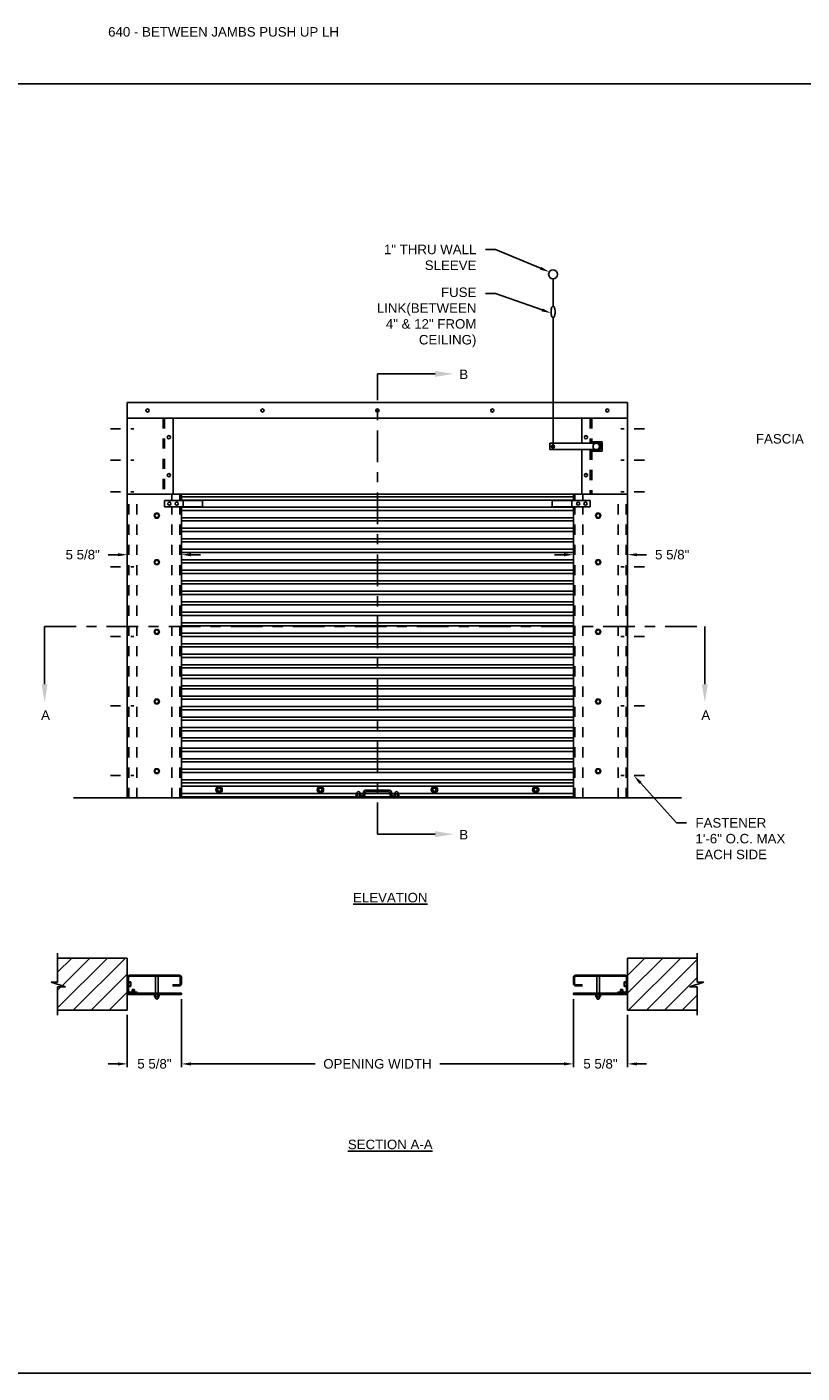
# Model space of a CAD drawing. Header units: inches. Extents: x 169.6 to 233, y 214.8 to 266.5.
# Tile 8 of 18: x 176 to 183.6, y 253.2 to 266.5. Entities that reach past the tile are written whole.
import ezdxf
from ezdxf import colors
from ezdxf.entities.mleader import LeaderData, LeaderLine
from ezdxf.math import Vec2, Vec3

# ---------------------------------------------------------------- set-up
doc = ezdxf.new("R2010")
doc.units = ezdxf.units.IN
doc.header["$LTSCALE"] = 0.25
doc.header["$MEASUREMENT"] = 0
for name, pattern in [('CENTER', [2, 1.25, -0.25, 0.25, -0.25]), ('CENTER2', [1.125, 0.75, -0.125, 0.125, -0.125]), ('HIDDEN', [0.375, 0.25, -0.125]), ('HIDDEN2', [0.1875, 0.125, -0.0625])]:
    doc.linetypes.add(name, pattern=pattern)
for name, color, linetype in [('ANNOTATIONS', 1, 'Continuous'), ('PUSH UP OPERATION LH', 7, 'Continuous'), ('SECTION CUTS', 6, 'CENTER')]:
    doc.layers.add(name, color=color, linetype=linetype)
doc.styles.add('ARIAL', font='arial.ttf', dxfattribs={"height": 0.09375})
doc.styles.get("Standard").update_dxf_attribs({"font": 'romans.shx'})
doc.dimstyles.new('STANDARD$0', dxfattribs={"dimtxt": 0.09375, "dimasz": 0.09375, "dimexe": 0.03125, "dimexo": 0.046875, "dimgap": 0.09, "dimtad": 0, "dimtih": 1, "dimtoh": 1, "dimdec": 4, "dimzin": 0, "dimdsep": 46, "dimtxsty": 'ARIAL', "dimcen": 0.09, "dimadec": 0, "dimazin": 0, "dimtfac": 1, "dimtdec": 4, "dimtofl": 0, "dimtmove": 0, "dimatfit": 1, "dimfxl": 1, "dimtolj": 1, "dimtzin": 0, "dimarcsym": 0})

# ---------------------------------------------------------------- blocks, each defined once
blk = doc.blocks.new('*D7')
at = {"layer": 'ANNOTATIONS', "color": 0, "lineweight": -2, "transparency": 16777216}
for p, q in [((181.898, 261.829), (181.898, 261.249)), ((181.269, 261.28), (181.176, 261.28)), ((181.363, 261.338), (181.363, 261.249)), ((181.992, 261.28), (182.085, 261.28))]:
    blk.add_line(p, q, dxfattribs=at)
at = {"layer": 'ANNOTATIONS', "color": 0, "transparency": 16777216}
for points in [[(181.269, 261.295), (181.269, 261.264), (181.363, 261.28)], [(181.992, 261.295), (181.992, 261.264), (181.898, 261.28)]]:
    blk.add_solid(points, dxfattribs=at)
at = {"layer": 'defpoints', "color": 0, "transparency": 16777216}
for p in [(181.898, 261.876), (181.363, 261.385), (181.898, 261.28)]:
    blk.add_point(p, dxfattribs=at)
at = {"layer": 'ANNOTATIONS', "color": 0, "transparency": 16777216, "insert": (182.338, 261.28), "char_height": 0.0938, "attachment_point": 5, "style": 'ARIAL'}
blk.add_mtext('\\A1;5 5/8"', dxfattribs=at)
blk = doc.blocks.new('*D8')
at = {"layer": 'ANNOTATIONS', "color": 0, "lineweight": -2, "transparency": 16777216}
for p, q in [((176.96, 261.831), (176.96, 261.249)), ((176.867, 261.28), (176.773, 261.28)), ((177.495, 261.338), (177.495, 261.249)), ((177.589, 261.28), (177.682, 261.28))]:
    blk.add_line(p, q, dxfattribs=at)
at = {"layer": 'ANNOTATIONS', "color": 0, "transparency": 16777216}
for points in [[(176.867, 261.295), (176.867, 261.264), (176.96, 261.28)], [(177.589, 261.295), (177.589, 261.264), (177.495, 261.28)]]:
    blk.add_solid(points, dxfattribs=at)
at = {"layer": 'defpoints', "color": 0, "transparency": 16777216}
for p in [(176.96, 261.878), (176.96, 261.28), (177.495, 261.385)]:
    blk.add_point(p, dxfattribs=at)
at = {"layer": 'ANNOTATIONS', "color": 0, "transparency": 16777216, "insert": (176.52, 261.28), "char_height": 0.0938, "attachment_point": 5, "style": 'ARIAL'}
blk.add_mtext('\\A1;5 5/8"', dxfattribs=at)
blk = doc.blocks.new('*D11')
at = {"layer": 'ANNOTATIONS', "color": 0, "lineweight": -2, "transparency": 16777216}
for p, q in [((177.495, 256.891), (177.495, 256.219)), ((176.96, 256.734), (176.96, 256.219)), ((176.867, 256.251), (176.773, 256.251)), ((177.589, 256.251), (177.682, 256.251))]:
    blk.add_line(p, q, dxfattribs=at)
at = {"layer": 'ANNOTATIONS', "color": 0, "transparency": 16777216}
for points in [[(176.867, 256.266), (176.867, 256.235), (176.96, 256.251)], [(177.589, 256.266), (177.589, 256.235), (177.495, 256.251)]]:
    blk.add_solid(points, dxfattribs=at)
at = {"layer": 'defpoints', "color": 0, "transparency": 16777216}
for p in [(177.495, 256.938), (176.96, 256.78), (177.495, 256.251)]:
    blk.add_point(p, dxfattribs=at)
at = {"layer": 'ANNOTATIONS', "color": 0, "transparency": 16777216, "insert": (177.228, 256.251), "char_height": 0.0938, "attachment_point": 5, "style": 'ARIAL'}
blk.add_mtext('\\A1;5 5/8"', dxfattribs=at)
blk = doc.blocks.new('*D12')
at = {"layer": 'ANNOTATIONS', "color": 0, "lineweight": -2, "transparency": 16777216}
for p, q in [((181.363, 256.891), (181.363, 256.219)), ((181.898, 256.734), (181.898, 256.219)), ((181.269, 256.251), (181.176, 256.251)), ((181.992, 256.251), (182.085, 256.251))]:
    blk.add_line(p, q, dxfattribs=at)
at = {"layer": 'ANNOTATIONS', "color": 0, "transparency": 16777216}
for points in [[(181.269, 256.266), (181.269, 256.235), (181.363, 256.251)], [(181.992, 256.266), (181.992, 256.235), (181.898, 256.251)]]:
    blk.add_solid(points, dxfattribs=at)
at = {"layer": 'defpoints', "color": 0, "transparency": 16777216}
for p in [(181.363, 256.938), (181.898, 256.78), (181.363, 256.251)]:
    blk.add_point(p, dxfattribs=at)
at = {"layer": 'ANNOTATIONS', "color": 0, "transparency": 16777216, "insert": (181.63, 256.251), "char_height": 0.0938, "attachment_point": 5, "style": 'ARIAL'}
blk.add_mtext('\\A1;5 5/8"', dxfattribs=at)
blk = doc.blocks.new('*D15')
at = {"layer": 'ANNOTATIONS', "color": 0, "lineweight": -2, "transparency": 16777216}
for p, q in [((177.495, 256.844), (177.495, 256.219)), ((181.363, 256.844), (181.363, 256.219)), ((177.589, 256.251), (178.813, 256.251)), ((181.269, 256.251), (180.045, 256.251))]:
    blk.add_line(p, q, dxfattribs=at)
at = {"layer": 'ANNOTATIONS', "color": 0, "transparency": 16777216}
for points in [[(177.589, 256.266), (177.589, 256.235), (177.495, 256.251)], [(181.269, 256.266), (181.269, 256.235), (181.363, 256.251)]]:
    blk.add_solid(points, dxfattribs=at)
at = {"layer": 'defpoints', "color": 0, "transparency": 16777216}
for p in [(177.495, 256.891), (181.363, 256.891), (181.363, 256.251)]:
    blk.add_point(p, dxfattribs=at)
at = {"layer": 'ANNOTATIONS', "color": 0, "transparency": 16777216, "insert": (179.429, 256.251), "char_height": 0.09375, "attachment_point": 5, "style": 'ARIAL'}
blk.add_mtext('\\A1;OPENING WIDTH', dxfattribs=at)

msp = doc.modelspace()

# ---------------------------------------------------------------- hatches: boundary and pattern name
at = {"layer": 'PUSH UP OPERATION LH'}
h = msp.add_hatch(dxfattribs=at)
h.set_pattern_fill('ANSI31', color=256, style=0)
h.set_pattern_definition([(45, (21.99535, 1.40923), (-0.08838835, 0.08838835), [])])
h.paths.add_polyline_path([(176.96026, 257.29603), (176.27276, 257.29603), (176.27276, 257.05883), (176.20865, 257.05883), (176.35072, 257.01193), (176.27276, 257.01193), (176.27276, 256.78041), (176.96026, 256.78041)])
h.paths.add_polyline_path([(182.58526, 257.01193), (182.50729, 257.01193), (182.64936, 257.05883), (182.58526, 257.05883), (182.58526, 257.29603), (181.89776, 257.29603), (181.89776, 256.78041), (182.58526, 256.78041)])
h.paths.add_polyline_path([(193.23756, 257.2216), (193.93506, 257.2216), (193.93506, 257.4148), (193.23756, 257.4148)], flags=9)
h.paths.add_polyline_path([(202.25173, 264.23509), (202.38596, 264.23509), (202.38596, 264.37571), (202.25173, 264.37571)], flags=9)
h.paths.add_polyline_path([(204.64016, 260.86946), (204.77478, 260.86946), (204.77478, 261.01009), (204.64016, 261.01009)], flags=9)
h.paths.add_polyline_path([(198.12421, 260.86946), (198.25882, 260.86946), (198.25882, 261.01009), (198.12421, 261.01009)], flags=9)
h.paths.add_polyline_path([(202.25173, 259.68936), (202.38596, 259.68936), (202.38596, 259.82999), (202.25173, 259.82999)], flags=9)
h.paths.add_polyline_path([(201.1058, 256.76499), (201.98971, 256.76499), (201.98971, 256.95818), (201.1058, 256.95818)], flags=9)
h.paths.add_polyline_path([(201.1599, 259.20281), (201.94187, 259.20281), (201.94187, 259.396), (201.1599, 259.396)], flags=9)
h.paths.add_polyline_path([(207.44079, 259.21878), (208.32451, 259.21878), (208.32451, 259.41197), (207.44079, 259.41197)], flags=9)

# ---------------------------------------------------------------- linework, layer by layer
at = {"layer": 'ANNOTATIONS'}
for p, q in [((177.49492, 256.89083), (177.49492, 256.21949)), ((181.3631, 256.89083), (181.3631, 256.21949))]:
    msp.add_line(p, q, dxfattribs=at)
for points in [[(177.58867, 256.26636), (177.58867, 256.23511), (177.49492, 256.25074)], [(181.26935, 256.26636), (181.26935, 256.23511), (181.3631, 256.25074)]]:
    msp.add_solid(points, dxfattribs=at)
at = {"layer": 'defpoints'}
msp.add_lwpolyline([(189.05875, 253.19707), (169.58887, 253.19707), (169.58887, 265.93218), (189.05875, 265.93218)], close=True, dxfattribs=at)
at = {"layer": 'PUSH UP OPERATION LH', "linetype": 'Continuous'}
for p, q in [((181.16234, 263.73546), (181.16234, 264.00622)), ((181.16234, 263.62096), (181.16234, 262.33318)), ((176.96026, 258.87778), (176.96026, 262.78403)), ((181.89776, 262.78403), (176.96026, 262.78403)), ((181.89776, 258.87778), (181.89776, 262.78403)), ((181.89776, 262.62778), (176.96026, 262.62778)), ((177.41288, 261.87778), (177.41288, 262.62778)), ((181.44513, 262.38005), (181.44513, 262.62778)), ((181.63201, 262.38005), (181.13109, 262.38005)), ((181.13109, 262.38005), (181.13109, 262.31755)), ((181.64763, 262.39568), (181.54474, 262.39568)), ((181.63201, 262.38005), (181.63201, 262.31755)), ((181.64763, 262.39568), (181.64763, 262.30193)), ((181.63201, 262.31755), (181.13109, 262.31755)), ((181.44513, 261.87778), (181.44513, 262.31755)), ((181.64763, 262.30193), (181.54474, 262.30193)), ((176.96026, 261.87778), (181.89776, 261.87778)), ((177.3289, 261.81528), (177.7039, 261.81528)), ((177.3289, 261.75278), (177.3289, 261.81528)), ((177.49492, 261.81528), (177.49492, 261.87778)), ((181.3631, 261.85158), (177.49492, 261.85158)), ((181.3631, 261.82033), (177.49492, 261.82033)), ((177.51054, 261.75278), (177.51054, 261.81528)), ((177.7039, 261.75278), (177.7039, 261.81528)), ((181.52911, 261.81528), (181.15411, 261.81528)), ((181.15411, 261.75278), (181.15411, 261.81528)), ((181.34747, 261.75278), (181.34747, 261.81528)), ((181.3631, 261.81528), (181.3631, 261.87778)), ((181.52911, 261.75278), (181.52911, 261.81528)), ((177.3289, 261.75278), (177.7039, 261.75278)), ((177.49492, 258.87778), (177.49492, 261.75278)), ((181.3631, 261.74797), (177.49492, 261.74797)), ((181.3631, 261.71672), (177.49492, 261.71672)), ((181.52911, 261.75278), (181.15411, 261.75278)), ((181.3631, 258.87778), (181.3631, 261.75278)), ((181.3631, 261.64435), (177.49492, 261.64435)), ((181.3631, 261.6131), (177.49492, 261.6131)), ((181.3631, 261.54074), (177.49492, 261.54074)), ((181.3631, 261.50949), (177.49492, 261.50949)), ((181.3631, 261.43712), (177.49492, 261.43712)), ((181.3631, 261.40587), (177.49492, 261.40587)), ((181.3631, 261.33351), (177.49492, 261.33351)), ((181.3631, 261.30226), (177.49492, 261.30226)), ((181.3631, 261.22989), (177.49492, 261.22989)), ((181.3631, 261.19864), (177.49492, 261.19864)), ((181.3631, 261.12628), (177.49492, 261.12628)), ((181.3631, 261.09503), (177.49492, 261.09503)), ((181.3631, 261.02266), (177.49492, 261.02266)), ((181.3631, 260.99141), (177.49492, 260.99141)), ((181.3631, 260.91905), (177.49492, 260.91905)), ((181.3631, 260.8878), (177.49492, 260.8878)), ((181.3631, 260.81544), (177.49492, 260.81544)), ((181.3631, 260.78419), (177.49492, 260.78419)), ((181.3631, 260.71182), (177.49492, 260.71182)), ((181.3631, 260.68057), (177.49492, 260.68057)), ((181.3631, 260.60821), (177.49492, 260.60821)), ((181.3631, 260.57696), (177.49492, 260.57696)), ((181.3631, 260.50459), (177.49492, 260.50459)), ((181.3631, 260.47334), (177.49492, 260.47334)), ((181.3631, 260.40098), (177.49492, 260.40098)), ((181.3631, 260.36973), (177.49492, 260.36973)), ((181.3631, 260.29736), (177.49492, 260.29736)), ((181.3631, 260.26611), (177.49492, 260.26611)), ((181.3631, 260.19375), (177.49492, 260.19375)), ((181.3631, 260.1625), (177.49492, 260.1625)), ((181.3631, 260.09013), (177.49492, 260.09013)), ((181.3631, 260.05888), (177.49492, 260.05888)), ((181.3631, 259.98652), (177.49492, 259.98652)), ((181.3631, 259.95527), (177.49492, 259.95527)), ((181.3631, 259.8829), (177.49492, 259.8829)), ((181.3631, 259.85165), (177.49492, 259.85165)), ((181.3631, 259.77929), (177.49492, 259.77929)), ((181.3631, 259.74804), (177.49492, 259.74804)), ((181.3631, 259.67568), (177.49492, 259.67568)), ((181.3631, 259.64443), (177.49492, 259.64443)), ((181.3631, 259.57206), (177.49492, 259.57206)), ((181.3631, 259.54081), (177.49492, 259.54081)), ((181.3631, 259.47159), (177.49492, 259.47159)), ((181.3631, 259.44034), (177.49492, 259.44034)), ((181.3631, 259.36797), (177.49492, 259.36797)), ((181.3631, 259.33672), (177.49492, 259.33672)), ((181.3631, 259.26436), (177.49492, 259.26436)), ((181.3631, 259.23311), (177.49492, 259.23311)), ((181.3631, 259.16074), (177.49492, 259.16074)), ((181.3631, 259.12949), (177.49492, 259.12949)), ((181.3631, 259.05713), (177.49492, 259.05713)), ((181.3631, 259.02588), (177.49492, 259.02588)), ((181.3631, 258.99463), (177.49492, 258.99463)), ((179.22472, 258.92227), (177.49492, 258.92227)), ((177.49492, 258.89009), (181.3631, 258.89009)), ((177.49492, 258.87778), (181.3631, 258.87778)), ((179.21026, 258.87778), (179.21026, 258.8934)), ((179.21026, 258.8934), (179.27276, 258.8934)), ((179.21798, 258.89676), (179.21798, 258.91286)), ((179.22371, 258.91683), (179.25981, 258.91693)), ((179.22614, 258.92548), (179.23134, 258.93448)), ((179.2297, 258.91326), (179.2297, 258.89648)), ((179.25697, 258.92496), (179.2515, 258.93446)), ((179.25314, 258.91364), (179.25314, 258.89664)), ((179.28838, 258.92227), (179.25812, 258.92227)), ((179.26485, 258.89638), (179.26485, 258.91367)), ((179.28838, 258.90903), (179.28838, 258.92465)), ((179.30401, 258.90903), (179.30401, 258.92465)), ((179.55401, 258.92227), (179.30401, 258.92227)), ((179.31963, 258.9559), (179.53838, 258.9559)), ((179.31963, 258.94028), (179.53838, 258.94028)), ((179.55401, 258.90903), (179.55401, 258.92465)), ((179.56963, 258.90903), (179.56963, 258.92465)), ((179.59972, 258.92227), (179.56963, 258.92227)), ((179.58526, 258.8934), (179.64776, 258.8934)), ((179.59298, 258.89676), (179.59298, 258.91286)), ((179.59871, 258.91683), (179.63481, 258.91693)), ((179.60114, 258.92548), (179.60634, 258.93448)), ((179.6047, 258.91326), (179.6047, 258.89648)), ((179.63197, 258.92496), (179.6265, 258.93446)), ((179.62814, 258.91364), (179.62814, 258.89664)), ((181.3631, 258.92227), (179.63312, 258.92227)), ((179.63985, 258.89638), (179.63985, 258.91367)), ((179.64776, 258.87778), (179.64776, 258.8934)), ((176.27276, 257.05883), (176.27276, 257.34291)), ((182.58526, 257.05883), (182.58526, 257.34291)), ((176.35072, 257.01193), (176.20865, 257.05883)), ((176.20865, 257.05883), (176.27276, 257.05883)), ((176.27276, 256.73353), (176.27276, 257.01193)), ((176.27276, 257.01193), (176.35072, 257.01193)), ((176.96026, 257.02079), (176.96026, 256.98464)), ((176.97166, 257.06198), (176.99139, 257.06198)), ((176.99179, 257.0501), (176.97166, 257.0501)), ((176.99218, 257.02634), (176.97166, 257.02634)), ((176.97166, 257.01446), (176.99221, 257.01446)), ((176.99542, 257.05618), (176.99551, 257.01957)), ((181.8626, 257.05618), (181.8625, 257.01957)), ((181.88635, 257.01446), (181.86581, 257.01446)), ((181.86583, 257.02634), (181.88635, 257.02634)), ((181.86622, 257.0501), (181.88635, 257.0501)), ((181.88635, 257.06198), (181.86663, 257.06198)), ((181.89776, 257.02079), (181.89776, 256.98464)), ((182.50729, 257.01193), (182.64936, 257.05883)), ((182.58526, 257.01193), (182.50729, 257.01193)), ((182.64936, 257.05883), (182.58526, 257.05883)), ((182.58526, 256.73353), (182.58526, 257.01193)), ((177.22759, 256.9347), (177.22759, 256.91718)), ((177.26931, 256.91397), (177.2327, 256.91387)), ((177.23557, 256.90573), (177.24112, 256.89609)), ((177.23947, 256.9172), (177.23947, 256.93444)), ((177.26683, 256.9052), (177.26157, 256.89608)), ((177.26323, 256.91759), (177.26323, 256.9346)), ((177.27511, 256.93432), (177.27511, 256.918)), ((181.5829, 256.93462), (181.5829, 256.9171)), ((181.62462, 256.91389), (181.58802, 256.91379)), ((181.59089, 256.90565), (181.59644, 256.89601)), ((181.59478, 256.91712), (181.59478, 256.93436)), ((181.62215, 256.90512), (181.61689, 256.896)), ((181.61855, 256.91751), (181.61855, 256.93452)), ((181.63043, 256.93424), (181.63043, 256.91792))]:
    msp.add_line(p, q, dxfattribs=at)
at = {"layer": 'PUSH UP OPERATION LH', "linetype": 'HIDDEN'}
for p, q in [((177.31327, 262.62778), (177.31327, 261.87778)), ((177.3289, 262.62778), (177.3289, 261.87778)), ((181.52911, 262.62778), (181.52911, 262.38005)), ((181.54474, 262.62778), (181.54474, 262.38005)), ((181.52911, 262.31755), (181.52911, 261.87778)), ((181.54474, 262.31755), (181.54474, 261.87778)), ((177.23798, 257.11592), (177.22759, 257.12733)), ((177.26471, 257.11592), (177.27511, 257.12733)), ((181.5933, 257.11592), (181.5829, 257.12733)), ((181.62003, 257.11592), (181.63043, 257.12733)), ((177.00778, 256.94911), (176.9959, 256.9377)), ((177.03154, 256.94911), (177.04343, 256.9377)), ((181.82647, 256.94911), (181.81459, 256.9377)), ((181.85023, 256.94911), (181.86211, 256.9377))]:
    msp.add_line(p, q, dxfattribs=at)
at = {"layer": 'PUSH UP OPERATION LH', "linetype": 'CENTER2', "ltscale": 0.25}
for p, q in [((176.79469, 262.52479), (177.02583, 262.52479)), ((182.06333, 262.52479), (181.83219, 262.52479)), ((176.79469, 262.21342), (177.02583, 262.21342)), ((182.06333, 262.21342), (181.83219, 262.21342))]:
    msp.add_line(p, q, dxfattribs=at)
at = {"layer": 'PUSH UP OPERATION LH', "linetype": 'CENTER2', "ltscale": 0.28}
for p, q in [((176.79469, 261.90205), (177.02583, 261.90205)), ((182.06333, 261.90205), (181.83219, 261.90205)), ((176.79469, 261.16103), (177.02583, 261.16103)), ((182.06333, 261.16103), (181.83219, 261.16103)), ((176.79469, 260.47353), (177.02583, 260.47353)), ((182.06333, 260.47353), (181.83219, 260.47353)), ((176.79469, 259.78603), (177.02583, 259.78603)), ((182.06333, 259.78603), (181.83219, 259.78603)), ((176.79469, 259.09853), (177.02583, 259.09853)), ((182.06333, 259.09853), (181.83219, 259.09853))]:
    msp.add_line(p, q, dxfattribs=at)
at = {"layer": 'PUSH UP OPERATION LH', "linetype": 'HIDDEN2'}
for p, q in [((176.97588, 258.87778), (176.97588, 261.87778)), ((177.05401, 258.87778), (177.05401, 261.87778)), ((177.40117, 261.81528), (177.40117, 261.87778)), ((177.47929, 261.81528), (177.47929, 261.87778)), ((181.37872, 261.81528), (181.37872, 261.87778)), ((181.45685, 261.81528), (181.45685, 261.87778)), ((181.80401, 258.87778), (181.80401, 261.87778)), ((181.88213, 258.87778), (181.88213, 261.87778)), ((177.40117, 258.87778), (177.40117, 261.75278)), ((177.47929, 258.87778), (177.47929, 261.75278)), ((181.37872, 258.87778), (181.37872, 261.75278)), ((181.45685, 258.87778), (181.45685, 261.75278))]:
    msp.add_line(p, q, dxfattribs=at)
at = {"layer": 'PUSH UP OPERATION LH'}
for p, q in [((176.42901, 258.87778), (182.42901, 258.87778)), ((176.27276, 257.29603), (176.96026, 257.29603)), ((176.96026, 256.78041), (176.96026, 257.29603)), ((181.89776, 256.78041), (181.89776, 257.29603)), ((182.58526, 257.29603), (181.89776, 257.29603)), ((177.23798, 256.94911), (177.23798, 257.11592)), ((177.26471, 256.94911), (177.26471, 257.11592)), ((181.5933, 256.94911), (181.5933, 257.11592)), ((181.62003, 256.94911), (181.62003, 257.11592)), ((177.01075, 256.98428), (177.00778, 256.98131)), ((177.00778, 256.96052), (177.00778, 256.98131)), ((177.03154, 256.97834), (177.00778, 256.97834)), ((177.03154, 256.9724), (177.00778, 256.9724)), ((177.03154, 256.96646), (177.00778, 256.96646)), ((177.02857, 256.98428), (177.01075, 256.98428)), ((177.02857, 256.98131), (177.01075, 256.98131)), ((177.02857, 256.97537), (177.01075, 256.97537)), ((177.02857, 256.96943), (177.01075, 256.96943)), ((177.02857, 256.96349), (177.01075, 256.96349)), ((177.02857, 256.98428), (177.03154, 256.98131)), ((177.03154, 256.96052), (177.03154, 256.98131)), ((181.82944, 256.98428), (181.82647, 256.98131)), ((181.82647, 256.96052), (181.82647, 256.98131)), ((181.82647, 256.97834), (181.85023, 256.97834)), ((181.82647, 256.9724), (181.85023, 256.9724)), ((181.82647, 256.96646), (181.85023, 256.96646)), ((181.82944, 256.98428), (181.84726, 256.98428)), ((181.82944, 256.98131), (181.84726, 256.98131)), ((181.82944, 256.97537), (181.84726, 256.97537)), ((181.82944, 256.96943), (181.84726, 256.96943)), ((181.82944, 256.96349), (181.84726, 256.96349)), ((181.84726, 256.98428), (181.85023, 256.98131)), ((181.85023, 256.96052), (181.85023, 256.98131)), ((176.27276, 256.78041), (176.96026, 256.78041)), ((182.58526, 256.78041), (181.89776, 256.78041))]:
    msp.add_line(p, q, dxfattribs=at)
at = {"layer": 'PUSH UP OPERATION LH', "linetype": 'Continuous'}
msp.add_lwpolyline([(181.16903, 263.62386, 0.09187159), (181.17701, 263.63772, 0.04858263), (181.18123, 263.65478, 0.07273115), (181.18123, 263.70164, 0.04858263), (181.17701, 263.7187, 0.09187159), (181.16903, 263.73256, 0.46162273), (181.1564, 263.73256, 0.09187159), (181.14842, 263.7187, 0.04858263), (181.1442, 263.70164, 0.07273106), (181.1442, 263.65478, 0.04858263), (181.14842, 263.63772, 0.09187159), (181.1564, 263.62386, 0.46162253), (181.16903, 263.62386)], format="xyb", dxfattribs=at)
for points in [[(177.23747, 261.68937), (177.22394, 261.66593), (177.23747, 261.64249), (177.26453, 261.64249), (177.27807, 261.66593), (177.26453, 261.68937)], [(181.62054, 261.68937), (181.63408, 261.66593), (181.62054, 261.64249), (181.59348, 261.64249), (181.57995, 261.66593), (181.59348, 261.68937)], [(177.23747, 261.18221), (177.22394, 261.20564), (177.23747, 261.22908), (177.26453, 261.22908), (177.27807, 261.20564), (177.26453, 261.18221)], [(181.62054, 261.18221), (181.63408, 261.20564), (181.62054, 261.22908), (181.59348, 261.22908), (181.57995, 261.20564), (181.59348, 261.18221)], [(177.23747, 260.49471), (177.22394, 260.51814), (177.23747, 260.54158), (177.26453, 260.54158), (177.27807, 260.51814), (177.26453, 260.49471)], [(181.62054, 260.49471), (181.63408, 260.51814), (181.62054, 260.54158), (181.59348, 260.54158), (181.57995, 260.51814), (181.59348, 260.49471)], [(177.23747, 259.80721), (177.22394, 259.83064), (177.23747, 259.85408), (177.26453, 259.85408), (177.27807, 259.83064), (177.26453, 259.80721)], [(181.62054, 259.80721), (181.63408, 259.83064), (181.62054, 259.85408), (181.59348, 259.85408), (181.57995, 259.83064), (181.59348, 259.80721)], [(177.23747, 259.11971), (177.22394, 259.14314), (177.23747, 259.16658), (177.26453, 259.16658), (177.27807, 259.14314), (177.26453, 259.11971)], [(181.62054, 259.11971), (181.63408, 259.14314), (181.62054, 259.16658), (181.59348, 259.16658), (181.57995, 259.14314), (181.59348, 259.11971)], [(177.85088, 258.98551), (177.83526, 258.95845), (177.85088, 258.93138), (177.88213, 258.93138), (177.89776, 258.95845), (177.88213, 258.98551)], [(178.85088, 258.98551), (178.83526, 258.95845), (178.85088, 258.93138), (178.88213, 258.93138), (178.89776, 258.95845), (178.88213, 258.98551)], [(179.97588, 258.98551), (179.96026, 258.95845), (179.97588, 258.93138), (180.00713, 258.93138), (180.02276, 258.95845), (180.00713, 258.98551)], [(180.97588, 258.98551), (180.96026, 258.95845), (180.97588, 258.93138), (181.00713, 258.93138), (181.02276, 258.95845), (181.00713, 258.98551)]]:
    msp.add_lwpolyline(points, close=True, dxfattribs=at)
at = {"layer": 'PUSH UP OPERATION LH'}
for points in [[(176.96026, 257.10404, -0.41421356), (176.98354, 257.12733), (177.47163, 257.12733, -0.41421356), (177.49492, 257.10404), (177.49492, 257.04368, -0.41421356), (177.47163, 257.0204), (177.41175, 257.0204), (177.41175, 257.0318), (177.47163, 257.0318, 0.41421356), (177.48351, 257.04368), (177.48351, 257.10404, 0.41421356), (177.47163, 257.11592), (176.98354, 257.11592, 0.41421356), (176.97166, 257.10404), (176.97166, 256.9724, 0.41421356), (176.98354, 256.96052), (177.05531, 256.96052), (177.05531, 256.94911)], [(181.89776, 257.10404, 0.41421356), (181.87447, 257.12733), (181.38639, 257.12733, 0.41421356), (181.3631, 257.10404), (181.3631, 257.04368, 0.41421356), (181.38639, 257.0204), (181.44627, 257.0204), (181.44627, 257.0318), (181.38639, 257.0318, -0.41421356), (181.37451, 257.04368), (181.37451, 257.10404, -0.41421356), (181.38639, 257.11592), (181.87447, 257.11592, -0.41421356), (181.88635, 257.10404), (181.88635, 256.9724, -0.41421356), (181.87447, 256.96052), (181.80271, 256.96052), (181.80271, 256.94911)], [(176.98354, 256.94911, -0.41421356), (176.96026, 256.9724)], [(181.87447, 256.94911, 0.41421356), (181.89776, 256.9724)]]:
    msp.add_lwpolyline(points, format="xyb", dxfattribs=at)
for points in [[(177.49492, 256.94911), (177.49492, 256.9377), (176.97214, 256.9377), (176.97214, 256.94911), (177.49492, 256.94911)], [(181.88588, 256.94911), (181.3631, 256.94911), (181.3631, 256.9377), (181.88588, 256.9377), (181.88588, 256.94911)]]:
    msp.add_lwpolyline(points, dxfattribs=at)
at = {"layer": 'PUSH UP OPERATION LH', "linetype": 'Continuous'}
for centre, radius in [((181.16195, 264.04929), 0.04307), ((177.16047, 262.70426), 0.01562), ((178.29474, 262.70426), 0.01562), ((179.42901, 262.70426), 0.01562), ((180.56327, 262.70426), 0.01562), ((181.69754, 262.70426), 0.01562), ((177.37089, 262.44028), 0.01562), ((181.16234, 262.3488), 0.01562), ((181.48712, 262.44028), 0.01562), ((181.58837, 262.3488), 0.03125), ((177.37089, 262.06528), 0.01562), ((181.48712, 262.06528), 0.01562), ((177.37577, 261.78403), 0.01562), ((177.44804, 261.78403), 0.01562), ((181.40997, 261.78403), 0.01562), ((181.48224, 261.78403), 0.01562), ((177.251, 261.66593), 0.01893), ((181.60701, 261.66593), 0.01893), ((177.251, 261.20564), 0.01893), ((181.60701, 261.20564), 0.01893), ((177.251, 260.51814), 0.01893), ((181.60701, 260.51814), 0.01893), ((177.251, 259.83064), 0.01893), ((181.60701, 259.83064), 0.01893), ((177.251, 259.14314), 0.01893), ((181.60701, 259.14314), 0.01893), ((177.86651, 258.95845), 0.03125), ((177.86651, 258.95845), 0.01562), ((178.86651, 258.95845), 0.03125), ((178.86651, 258.95845), 0.01562), ((179.99151, 258.95845), 0.03125), ((179.99151, 258.95845), 0.01562), ((180.99151, 258.95845), 0.03125), ((180.99151, 258.95845), 0.01562)]:
    msp.add_circle(centre, radius, dxfattribs=at)
for centre, radius, start, end in [((179.22393, 258.9104), 0.00644, 26.373308, 157.572004), ((179.22393, 258.90036), 0.00695, 211.141954, 326.052996), ((179.24142, 258.91678), 0.01758, 150.31878, 179.815958), ((179.24142, 258.89334), 0.02344, 60, 120), ((179.24142, 258.91678), 0.02344, 240, 300), ((179.24142, 258.9285), 0.01172, 30.599928, 149.335393), ((179.25908, 258.91027), 0.0067, 30.490233, 152.691871), ((179.25908, 258.90048), 0.00708, 212.850833, 324.558993), ((179.24142, 258.91678), 0.01758, 0.603848, 27.736938), ((179.27276, 258.90903), 0.03125, 270, 0), ((179.27276, 258.90903), 0.01562, 270, 0), ((179.31963, 258.92465), 0.03125, 90, 180), ((179.31963, 258.92465), 0.01562, 90, 180), ((179.53838, 258.92465), 0.03125, 0, 90), ((179.53838, 258.92465), 0.01562, 0, 90), ((179.58526, 258.90903), 0.03125, 180, 270), ((179.58526, 258.90903), 0.01562, 180, 270), ((179.59893, 258.9104), 0.00644, 26.373308, 157.572004), ((179.59893, 258.90036), 0.00695, 211.141954, 326.052996), ((179.61642, 258.91678), 0.01758, 150.31878, 179.815958), ((179.61642, 258.89334), 0.02344, 60, 120), ((179.61642, 258.91678), 0.02344, 240, 300), ((179.61642, 258.9285), 0.01172, 30.599928, 149.335393), ((179.63408, 258.91027), 0.0067, 30.490233, 152.691871), ((179.63408, 258.90048), 0.00708, 212.850833, 324.558993), ((179.61642, 258.91678), 0.01758, 0.603848, 27.736938), ((176.98889, 257.05595), 0.00653, 296.373308, 67.572004), ((176.98876, 257.02031), 0.00679, 300.490233, 62.691871), ((176.9716, 257.03822), 0.02376, 330, 30), ((181.86925, 257.02031), 0.00679, 117.308129, 239.509767), ((181.86912, 257.05595), 0.00653, 112.427996, 243.626692), ((181.88641, 257.03822), 0.02376, 150, 210), ((177.23344, 256.93054), 0.00718, 32.850833, 144.558993), ((177.23344, 256.92062), 0.00679, 210.490233, 332.691871), ((177.25135, 256.91402), 0.01782, 180.603848, 207.736938), ((177.25135, 256.91402), 0.02376, 60, 120), ((177.25135, 256.93778), 0.02376, 240, 300), ((177.25135, 256.90214), 0.01188, 210.599928, 329.335393), ((177.26908, 256.93067), 0.00705, 31.141954, 146.052996), ((177.26908, 256.92049), 0.00653, 206.373308, 337.572004), ((177.25135, 256.91402), 0.01782, 330.31878, 359.815958), ((181.58875, 256.93046), 0.00718, 32.850833, 144.558993), ((181.58875, 256.92054), 0.00679, 210.490233, 332.691871), ((181.60667, 256.91394), 0.01782, 180.603848, 207.736938), ((181.60667, 256.91394), 0.02376, 60, 120), ((181.60667, 256.9377), 0.02376, 240, 300), ((181.60667, 256.90206), 0.01188, 210.599928, 329.335393), ((181.62439, 256.93059), 0.00705, 31.141954, 146.052996), ((181.62439, 256.92041), 0.00653, 206.373308, 337.572004), ((181.60667, 256.91394), 0.01782, 330.31878, 359.815958)]:
    msp.add_arc(centre, radius, start, end, dxfattribs=at)
at = {"layer": 'SECTION CUTS'}
for p, q in [((179.42901, 258.51997), (179.42901, 263.0657)), ((176.14418, 260.57081), (182.66014, 260.57081))]:
    msp.add_line(p, q, dxfattribs=at)

# ---------------------------------------------------------------- texts
at = {"layer": 'ANNOTATIONS', "insert": (176.77122, 266.4912), "char_height": 0.09375, "width": 6.6097632, "attachment_point": 1, "line_spacing_factor": 0.86134, "style": 'ARIAL'}
msp.add_mtext('640 - BETWEEN JAMBS PUSH UP LH', dxfattribs=at)
at = {"layer": 'ANNOTATIONS', "char_height": 0.09375, "attachment_point": 2, "style": 'ARIAL'}
for s, insert, width in [('{\\LELEVATION}', (179.55534, 257.94019), 3.0834986), ('{\\LSECTION A-A}', (179.55534, 255.50236), 1.3823677)]:
    msp.add_mtext(s, dxfattribs=dict(at, insert=insert, width=width))
at = {"layer": 'SECTION CUTS', "style": 'ARIAL'}
for s, p in [('B', (180.23703, 263.014)), ('A', (176.10971, 259.64837)), ('A', (182.62566, 259.64837)), ('B', (180.23703, 258.46828))]:
    msp.add_text(s, height=0.09375, dxfattribs=at).set_placement(p)

# ---------------------------------------------------------------- dimensions: what is measured, and where the dimension line sits
at = {"layer": 'ANNOTATIONS'}
for base, p1, p2, picture, middle in [((176.96026, 261.27985), (177.49492, 261.38476), (176.96026, 261.87778), '*D8', (176.51965, 261.27985)), ((181.89776, 261.27985), (181.3631, 261.38459), (181.89776, 261.87578), '*D7', (182.33836, 261.27985))]:
    dim = msp.add_linear_dim(base=base, p1=p1, p2=p2, text='5 5/8"', dimstyle='STANDARD$0', dxfattribs=at)
    dim.commit()
    dim.dimension.update_dxf_attribs({"geometry": picture, "text_midpoint": middle, "dimtype": 160})
for base, p1, p2, text, picture, middle in [((177.49492, 256.25074), (176.96026, 256.78041), (177.49492, 256.9377), '5 5/8"', '*D11', (177.22759, 256.25074)), ((181.3631, 256.25074), (177.49492, 256.89083), (181.3631, 256.89083), 'OPENING WIDTH', '*D15', (179.42901, 256.25074)), ((181.3631, 256.25074), (181.89776, 256.78041), (181.3631, 256.9377), '5 5/8"', '*D12', (181.63043, 256.25074))]:
    dim = msp.add_linear_dim(base=base, p1=p1, p2=p2, text=text, dimstyle='STANDARD$0', dxfattribs=at)
    dim.commit()
    dim.dimension.update_dxf_attribs({"geometry": picture, "text_midpoint": middle})

# ---------------------------------------------------------------- leaders
ml = msp.add_multileader_mtext('Standard', dxfattribs=at)
ml.set_content('1" THRU WALL SLEEVE', color=256, style='ARIAL')
ml.set_leader_properties()
ml.build(insert=Vec2(0, 0))
ml.multileader.update_dxf_attribs({"dogleg_length": 0.36, "arrow_head_size": 0.09375})
ctx = ml.context
ctx.base_point, ctx.char_height, ctx.arrow_head_size, ctx.landing_gap_size, ctx.plane_origin = Vec3(179.42197, 264.29446), 0.09375, 0.09375, 0.09, Vec3(178.81998, 264.29368)
ctx.text_align_type = 2
notes = []
notes.append((ctx, [(1, (1, 1, 0), (180.59349, 264.29446), (-1, 0), 0.09796, [(0, [(181.126, 264.07301)], 0, [])])]))
ctx.mtext.insert, ctx.mtext.width, ctx.mtext.alignment, ctx.mtext.flow_direction = Vec3(180.40553, 264.34213), 0.9445531, 3, 5
ml = msp.add_multileader_mtext('Standard', dxfattribs=at)
ml.set_content('FUSE LINK(BETWEEN 4" & 12" FROM CEILING)', color=256, style='ARIAL')
ml.set_leader_properties()
ml.build(insert=Vec2(0, 0))
ml.multileader.update_dxf_attribs({"dogleg_length": 0.36, "arrow_head_size": 0.09375})
ctx = ml.context
ctx.base_point, ctx.char_height, ctx.arrow_head_size, ctx.landing_gap_size, ctx.plane_origin = Vec3(179.35348, 263.85845), 0.09375, 0.09375, 0.09, Vec3(178.81998, 263.85767)
ctx.text_align_type = 2
notes.append((ctx, [(1, (1, 1, 0), (180.59349, 263.85845), (-1, 0), 0.09796, [(0, [(181.14293, 263.66647)], 0, [])])]))
ctx.mtext.insert, ctx.mtext.width, ctx.mtext.alignment, ctx.mtext.flow_direction = Vec3(180.40553, 263.91911), 0.9445531, 3, 5
ml = msp.add_multileader_mtext('Standard', dxfattribs=at)
ml.set_content('FASCIA', color=256, style='ARIAL')
ml.set_leader_properties()
ml.build(insert=Vec2(0, 0))
ml.multileader.update_dxf_attribs({"dogleg_length": 0.36, "arrow_head_size": 0.09375})
ctx = ml.context
ctx.base_point, ctx.char_height, ctx.arrow_head_size, ctx.landing_gap_size, ctx.plane_origin = Vec3(183.08468, 262.42422), 0.09375, 0.09375, 0.09, Vec3(182.05161, 262.42344)
ctx.text_align_type = 2
notes.append((ctx, [(1, (1, 1, 0), (183.82512, 262.42422), (-1, 0), 0.09796, [(0, [(184.37455, 262.23224)], 0, [])])]))
ctx.mtext.insert, ctx.mtext.width, ctx.mtext.alignment, ctx.mtext.flow_direction = Vec3(183.63716, 262.4719), 0.9445531, 3, 5
ml = msp.add_multileader_mtext('Standard', dxfattribs=at)
ml.set_content('FASTENER 1\'-6" O.C. MAX EACH SIDE', color=256, style='ARIAL')
ml.set_leader_properties()
ml.build(insert=Vec2(0, 0))
ml.multileader.update_dxf_attribs({"dogleg_length": 0.36, "arrow_head_size": 0.09375})
ctx = ml.context
ctx.base_point, ctx.char_height, ctx.arrow_head_size, ctx.landing_gap_size, ctx.plane_origin = Vec3(182.47783, 258.63116), 0.09375, 0.09375, 0.09, Vec3(181.69279, 258.19793)
notes.append((ctx, [(0, (1, 1, 0), (182.37987, 258.63116), (1, 0), 0.09796, [(0, [(181.96164, 259.09561)], 0, [])])]))
ctx.mtext.insert, ctx.mtext.width, ctx.mtext.flow_direction = Vec3(182.56783, 258.67883), 0.9445531, 5
at = {"layer": 'SECTION CUTS'}
ml = msp.add_multileader_mtext('Standard', dxfattribs=at)
ml.set_content('', color=256)
ml.set_leader_properties()
ml.build(insert=Vec2(0, 0))
ml.multileader.update_dxf_attribs({"dogleg_length": 0, "arrow_head_size": 0.18})
ctx = ml.context
ctx.base_point, ctx.char_height, ctx.arrow_head_size, ctx.landing_gap_size, ctx.plane_origin, ctx.plane_x_axis, ctx.plane_y_axis = Vec3(179.42901, 263.0657), 0.18, 0.18, 0, Vec3(180.17853, 263.0657), Vec3(0, 1), Vec3(-1, 0)
notes.append((ctx, [(0, (1, 1, 0), (179.42901, 263.0657), (1, 0), 0, [(0, [(180.17853, 263.0657)], 0, [])])]))
ctx.mtext.insert, ctx.mtext.text_direction, ctx.mtext.rotation, ctx.mtext.flow_direction = Vec3(179.33901, 263.0657), Vec3(0, 1), 1.57079633, 5
ml = msp.add_multileader_mtext('Standard', dxfattribs=at)
ml.set_content('', color=256)
ml.set_leader_properties()
ml.build(insert=Vec2(0, 0))
ml.multileader.update_dxf_attribs({"dogleg_length": 0, "arrow_head_size": 0.18})
ctx = ml.context
ctx.base_point, ctx.char_height, ctx.arrow_head_size, ctx.landing_gap_size, ctx.plane_origin = Vec3(176.14418, 260.57081), 0.18, 0.18, 0, Vec3(176.14418, 259.82129)
notes.append((ctx, [(0, (1, 1, 0), (176.14418, 260.57081), (1, 0), 0, [(0, [(176.14418, 259.82129)], 0, [])])]))
ctx.mtext.insert, ctx.mtext.flow_direction = Vec3(176.14418, 260.66081), 5
ml = msp.add_multileader_mtext('Standard', dxfattribs=at)
ml.set_content('', color=256)
ml.set_leader_properties()
ml.build(insert=Vec2(0, 0))
ml.multileader.update_dxf_attribs({"dogleg_length": 0, "arrow_head_size": 0.18})
ctx = ml.context
ctx.base_point, ctx.char_height, ctx.arrow_head_size, ctx.landing_gap_size, ctx.plane_origin = Vec3(182.66014, 260.57081), 0.18, 0.18, 0, Vec3(182.66014, 259.82129)
notes.append((ctx, [(0, (1, 1, 0), (182.66014, 260.57081), (1, 0), 0, [(0, [(182.66014, 259.82129)], 0, [])])]))
ctx.mtext.insert, ctx.mtext.flow_direction = Vec3(182.66014, 260.66081), 5
ml = msp.add_multileader_mtext('Standard', dxfattribs=at)
ml.set_content('', color=256)
ml.set_leader_properties()
ml.build(insert=Vec2(0, 0))
ml.multileader.update_dxf_attribs({"dogleg_length": 0, "arrow_head_size": 0.18})
ctx = ml.context
ctx.base_point, ctx.char_height, ctx.arrow_head_size, ctx.landing_gap_size, ctx.plane_origin, ctx.plane_x_axis, ctx.plane_y_axis = Vec3(179.42901, 258.51997), 0.18, 0.18, 0, Vec3(180.17853, 258.51997), Vec3(0, 1), Vec3(-1, 0)
notes.append((ctx, [(0, (1, 1, 0), (179.42901, 258.51997), (1, 0), 0, [(0, [(180.17853, 258.51997)], 0, [])])]))
ctx.mtext.insert, ctx.mtext.text_direction, ctx.mtext.rotation, ctx.mtext.flow_direction = Vec3(179.33901, 258.51997), Vec3(0, 1), 1.57079633, 5
for ctx, leaders in notes:
    for number, flags, end, landing, length, lines in leaders:
        leader = LeaderData()
        leader.index, (leader.has_last_leader_line, leader.has_dogleg_vector, leader.attachment_direction) = number, flags
        leader.last_leader_point, leader.dogleg_vector, leader.dogleg_length = Vec3(end), Vec3(landing), length
        for number, points, colour, breaks in lines:
            line = LeaderLine()
            line.index, line.vertices, line.color, line.breaks = number, Vec3.list(points), colors.encode_raw_color(colour), breaks
            leader.lines.append(line)
        ctx.leaders.append(leader)

doc.saveas('drawing.dxf')
